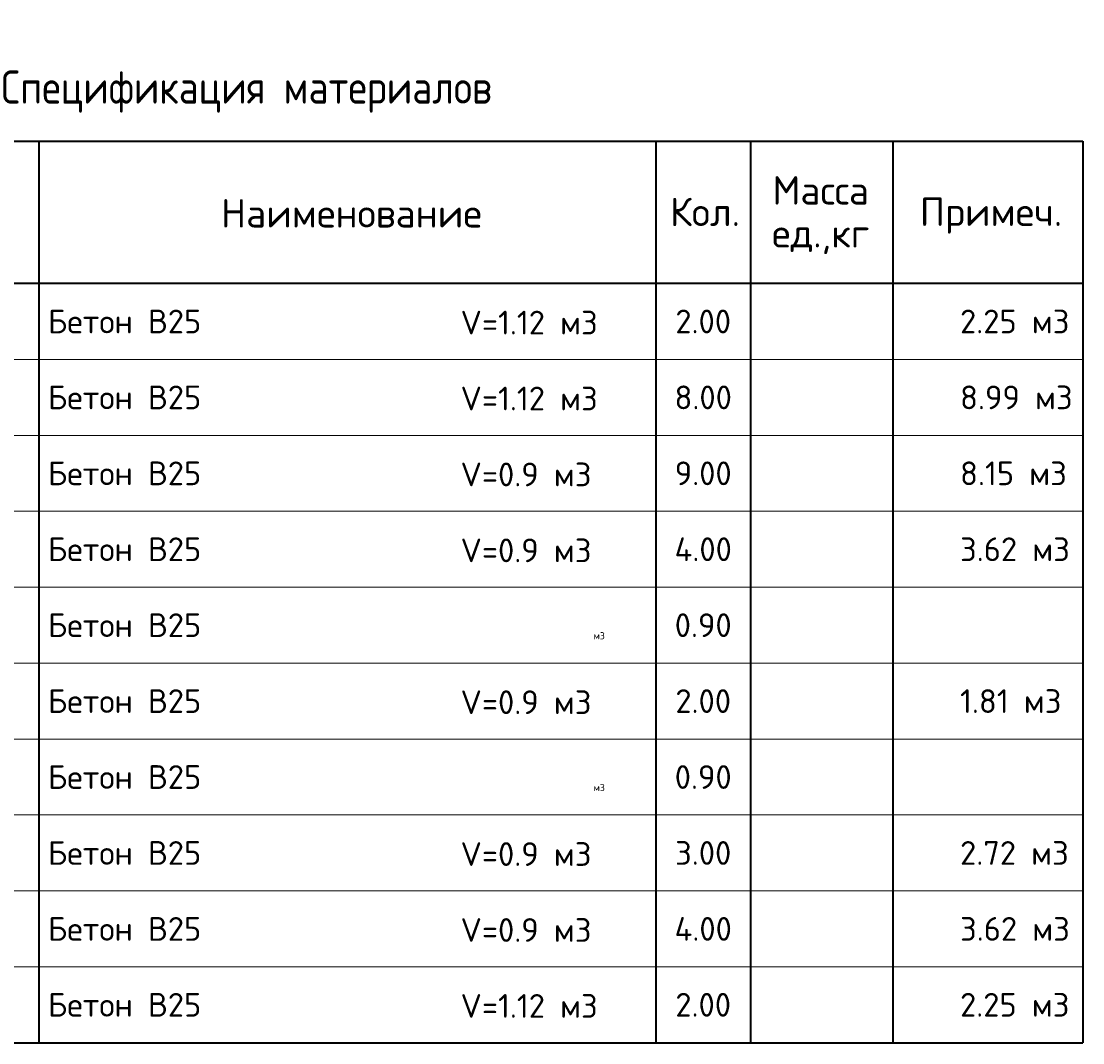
# Model space of a CAD drawing. Header units: millimetres. Extents: x 24180 to 99386, y -42598 to 25936.
# Tile 35 of 41: x 83922 to 95109, y -39360 to -28596. Entities that reach past the tile are written whole.
import ezdxf

# ---------------------------------------------------------------- set-up
doc = ezdxf.new("R2010")
doc.units = ezdxf.units.MM
doc.layers.add('Standard', color=7, linetype='Continuous', lineweight=25)
doc.styles.add('ARIAL', font='ARIAL.TTF')
doc.styles.add('ISOCPEUR', font='ISOCPEUR')

msp = doc.modelspace()

# ---------------------------------------------------------------- linework, layer by layer
at = {"layer": 'Standard', "color": 7, "linetype": 'Continuous', "lineweight": 35, "transparency": 33554687}
for p, q in [((76608.7, -29859.7), (95108.7, -29859.7)), ((84108.7, -29859.7), (84108.7, -31359.7)), ((90608.7, -29859.7), (90608.7, -31359.7)), ((91608.7, -29859.7), (91608.7, -31359.7)), ((93108.7, -29859.7), (93108.7, -31359.7)), ((95108.7, -29859.7), (95108.7, -31359.7)), ((95108.7, -31359.7), (76608.7, -31359.7)), ((84108.7, -31359.7), (84108.7, -32159.7)), ((90608.7, -31359.7), (90608.7, -32159.7)), ((91608.7, -31359.7), (91608.7, -32159.7)), ((93108.7, -31359.7), (93108.7, -32159.7)), ((95108.7, -31359.7), (95108.7, -32159.7)), ((84108.7, -32159.7), (84108.7, -32959.7)), ((90608.7, -32159.7), (90608.7, -32959.7)), ((91608.7, -32159.7), (91608.7, -32959.7)), ((93108.7, -32159.7), (93108.7, -32959.7)), ((95108.7, -32159.7), (95108.7, -32959.7)), ((84108.7, -32959.7), (84108.7, -33759.7)), ((90608.7, -32959.7), (90608.7, -33759.7)), ((91608.7, -32959.7), (91608.7, -33759.7)), ((93108.7, -32959.7), (93108.7, -33759.7)), ((95108.7, -32959.7), (95108.7, -33759.7)), ((84108.7, -33759.7), (84108.7, -34559.7)), ((90608.7, -33759.7), (90608.7, -34559.7)), ((91608.7, -33759.7), (91608.7, -34559.7)), ((93108.7, -33759.7), (93108.7, -34559.7)), ((95108.7, -33759.7), (95108.7, -34559.7)), ((84108.7, -34559.7), (84108.7, -35359.7)), ((90608.7, -34559.7), (90608.7, -35359.7)), ((91608.7, -34559.7), (91608.7, -35359.7)), ((93108.7, -34559.7), (93108.7, -35359.7)), ((95108.7, -34559.7), (95108.7, -35359.7)), ((84108.7, -35359.7), (84108.7, -36159.7)), ((90608.7, -35359.7), (90608.7, -36159.7)), ((91608.7, -35359.7), (91608.7, -36159.7)), ((93108.7, -35359.7), (93108.7, -36159.7)), ((95108.7, -35359.7), (95108.7, -36159.7)), ((84108.7, -36159.7), (84108.7, -36959.7)), ((90608.7, -36159.7), (90608.7, -36959.7)), ((91608.7, -36159.7), (91608.7, -36959.7)), ((93108.7, -36159.7), (93108.7, -36959.7)), ((95108.7, -36159.7), (95108.7, -36959.7)), ((84108.7, -36959.7), (84108.7, -37759.7)), ((90608.7, -36959.7), (90608.7, -37759.7)), ((91608.7, -36959.7), (91608.7, -37759.7)), ((93108.7, -36959.7), (93108.7, -37759.7)), ((95108.7, -36959.7), (95108.7, -37759.7)), ((84108.7, -37759.7), (84108.7, -38559.7)), ((90608.7, -37759.7), (90608.7, -38559.7)), ((91608.7, -37759.7), (91608.7, -38559.7)), ((93108.7, -37759.7), (93108.7, -38559.7)), ((95108.7, -37759.7), (95108.7, -38559.7)), ((84108.7, -38559.7), (84108.7, -39359.7)), ((90608.7, -38559.7), (90608.7, -39359.7)), ((91608.7, -38559.7), (91608.7, -39359.7)), ((93108.7, -38559.7), (93108.7, -39359.7)), ((95108.7, -38559.7), (95108.7, -39359.7)), ((76608.7, -39359.7), (95108.7, -39359.7))]:
    msp.add_line(p, q, dxfattribs=at)
at = {"layer": 'Standard', "color": 7, "linetype": 'Continuous', "lineweight": 13, "transparency": 33554687}
for p, q in [((76608.7, -32159.7), (95108.7, -32159.7)), ((76608.7, -32959.7), (95108.7, -32959.7)), ((76608.7, -33759.7), (95108.7, -33759.7)), ((76608.7, -34559.7), (95108.7, -34559.7)), ((76608.7, -35359.7), (95108.7, -35359.7)), ((76608.7, -36159.7), (95108.7, -36159.7)), ((76608.7, -36959.7), (95108.7, -36959.7)), ((76608.7, -37759.7), (95108.7, -37759.7)), ((76608.7, -38559.7), (95108.7, -38559.7))]:
    msp.add_line(p, q, dxfattribs=at)
at = {"layer": 'Standard', "color": 7, "linetype": 'Continuous', "lineweight": 35, "transparency": 33554687}
msp.add_lwpolyline([(95108.7, -31359.7), (95108.7, -31359.7)], close=True, dxfattribs=at)

# ---------------------------------------------------------------- texts
at = {"layer": 'Standard', "color": 7, "linetype": 'Continuous', "lineweight": 35, "transparency": 33554687, "style": 'ISOCPEUR'}
for s, insert, char_height, width, attachment_point in [('\\A1;{\\fISOCPEUR|i0|b0;\\H350.000000;\\W1.000000;\\C7;Спецификация материалов}\\P', (85858.7, -29559.7), 105, 6122.965, 8), ('\\A1;{\\fISOCPEUR|i0|b0;\\H300.000000;\\W1.000000;\\C7;Наименование}\\P', (87401.4, -30619.7), 90, 2786.667, 5), ('\\A1;{\\fISOCPEUR|i0|b0;\\H300.000000;\\W1.000000;\\C7;Кол.}\\P', (91127.5, -30605.2), 90, 888.889, 5), ('\\A1;{\\fISOCPEUR|i0|b0;\\H300.000000;\\W1.000000;\\C7;Примеч.}\\P', (94141.7, -30644.1), 90, 1553.878, 5), ('\\A1;{\\fISOCPEUR|i0|b0;\\H250.000000;\\W1.000000;\\C7;2.00}\\P', (91108.7, -31759.7), 75, 715.385, 5), ('\\A1;{\\fISOCPEUR|i0|b0;\\H250.000000;\\W1.000000;\\C7;8.00}\\P', (91108.7, -32559.7), 75, 715.385, 5), ('\\A1;{\\fISOCPEUR|i0|b0;\\H250.000000;\\W1.000000;\\C7;9.00}\\P', (91108.7, -33359.7), 75, 715.385, 5), ('\\A1;{\\fISOCPEUR|i0|b0;\\H250.000000;\\W1.000000;\\C7;4.00}\\P', (91108.7, -34159.7), 75, 740.741, 5), ('\\A1;{\\fISOCPEUR|i0|b0;\\H250.000000;\\W1.000000;\\C7;0.90}\\P', (91108.7, -34959.7), 75, 715.385, 5), ('\\A1;{\\fISOCPEUR|i0|b0;\\H250.000000;\\W1.000000;\\C7;2.00}\\P', (91108.7, -35759.7), 75, 715.385, 5), ('\\A1;{\\fISOCPEUR|i0|b0;\\H250.000000;\\W1.000000;\\C7;0.90}\\P', (91108.7, -36559.7), 75, 715.385, 5), ('\\A1;{\\fISOCPEUR|i0|b0;\\H250.000000;\\W1.000000;\\C7;3.00}\\P', (91108.7, -37359.7), 75, 715.385, 5), ('\\A1;{\\fISOCPEUR|i0|b0;\\H250.000000;\\W1.000000;\\C7;4.00}\\P', (91108.7, -38159.7), 75, 740.741, 5), ('\\A1;{\\fISOCPEUR|i0|b0;\\H250.000000;\\W1.000000;\\C7;2.00}\\P', (91108.7, -38959.7), 75, 715.385, 5)]:
    msp.add_mtext(s, dxfattribs=dict(at, insert=insert, char_height=char_height, width=width, attachment_point=attachment_point))
at = {"layer": 'Standard', "color": 7, "linetype": 'Continuous', "lineweight": 35, "transparency": 33554687, "insert": (92346.4, -30228.3), "char_height": 300, "width": 1244.513, "attachment_point": 2, "line_spacing_factor": 0.903614, "style": 'ARIAL'}
msp.add_mtext('\\A1;{\\fISOCPEUR|i0|b0;\\H300.000000;\\W1.000000;\\C7;Масса}\\P{\\fISOCPEUR|i0|b0;\\H300.000000;\\W1.000000;\\C7;ед.,кг}\\P', dxfattribs=at)
at = {"layer": 'Standard', "color": 7, "linetype": 'Continuous', "lineweight": 13, "transparency": 33554687, "char_height": 75, "attachment_point": 4}
for s, insert, width, style in [('\\A1;{\\fISOCPEUR|i0|b0;\\H250.000000;\\W1.000000;\\C7;V=1.12 м3}\\P', (88551.4, -31771.4), 1538.095, 'ISOCPEUR'), ('}\\P', (84208.7, -31549.7), 86.591, 'ARIAL'), ('\\A1;{\\fISOCPEUR|i0|b0;\\H250.000000;\\W1.000000;\\C7;2.25 м3}\\P', (93815.4, -31759.7), 1244.681, 'ISOCPEUR'), ('}\\P', (84208.7, -31909.8), 86.591, 'ARIAL'), ('\\A1;{\\fISOCPEUR|i0|b0;\\H250.000000;\\W1.000000;\\C7;V=1.12 м3}\\P', (88551.4, -32571.4), 1538.095, 'ISOCPEUR'), ('}\\P', (84208.7, -32349.7), 86.591, 'ARIAL'), ('\\A1;{\\fISOCPEUR|i0|b0;\\H250.000000;\\W1.000000;\\C7;8.99 м3}\\P', (93815.4, -32559.7), 1244.681, 'ISOCPEUR'), ('}\\P', (84208.7, -32709.8), 86.591, 'ARIAL'), ('}\\P', (84208.7, -32709.8), 86.591, 'ARIAL'), ('}\\P', (84208.7, -33149.7), 86.591, 'ARIAL'), ('\\A1;{\\fISOCPEUR|i0|b0;\\H250.000000;\\W1.000000;\\C7;V=0.9 м3}\\P', (88551.4, -33371.4), 1470.536, 'ISOCPEUR'), ('\\A1;{\\fISOCPEUR|i0|b0;\\H250.000000;\\W1.000000;\\C7;8.15 м3}\\P', (93815.4, -33359.7), 1189.362, 'ISOCPEUR'), ('}\\P', (84208.7, -33509.8), 86.591, 'ARIAL'), ('}\\P', (84208.7, -33949.7), 86.591, 'ARIAL'), ('\\A1;{\\fISOCPEUR|i0|b0;\\H250.000000;\\W1.000000;\\C7;V=0.9 м3}\\P', (88551.4, -34171.4), 1470.536, 'ISOCPEUR'), ('\\A1;{\\fISOCPEUR|i0|b0;\\H250.000000;\\W1.000000;\\C7;3.62 м3}\\P', (93815.4, -34159.7), 1244.681, 'ISOCPEUR'), ('}\\P', (84208.7, -34309.8), 86.591, 'ARIAL'), ('}\\P', (84208.7, -34749.7), 86.591, 'ARIAL'), ('}\\P', (84208.7, -35109.8), 86.591, 'ARIAL'), ('\\A1;{\\fISOCPEUR|i0|b0;\\H75.000000;\\W1.000000;\\C7;м3}\\P', (89953.4, -35070.9), 145.588, 'ISOCPEUR'), ('\\A1;{\\fISOCPEUR|i0|b0;\\H250.000000;\\W1.000000;\\C7;1.81 м3}\\P', (93815.4, -35759.7), 1134.043, 'ISOCPEUR'), ('}\\P', (84208.7, -35549.7), 86.591, 'ARIAL'), ('\\A1;{\\fISOCPEUR|i0|b0;\\H250.000000;\\W1.000000;\\C7;V=0.9 м3}\\P', (88551.4, -35771.4), 1470.536, 'ISOCPEUR'), ('}\\P', (84208.7, -35909.8), 86.591, 'ARIAL'), ('}\\P', (84208.7, -36349.7), 86.591, 'ARIAL'), ('\\A1;{\\fISOCPEUR|i0|b0;\\H75.000000;\\W1.000000;\\C7;м3}\\P', (89953.4, -36670.9), 145.588, 'ISOCPEUR'), ('}\\P', (84208.7, -36709.8), 86.591, 'ARIAL'), ('}\\P', (84208.7, -37149.7), 86.591, 'ARIAL'), ('\\A1;{\\fISOCPEUR|i0|b0;\\H250.000000;\\W1.000000;\\C7;V=0.9 м3}\\P', (88551.4, -37371.4), 1470.536, 'ISOCPEUR'), ('\\A1;{\\fISOCPEUR|i0|b0;\\H250.000000;\\W1.000000;\\C7;2.72 м3}\\P', (93815.4, -37359.7), 1244.681, 'ISOCPEUR'), ('}\\P', (84208.7, -37509.8), 86.591, 'ARIAL'), ('}\\P', (84208.7, -37949.7), 86.591, 'ARIAL'), ('\\A1;{\\fISOCPEUR|i0|b0;\\H250.000000;\\W1.000000;\\C7;3.62 м3}\\P', (93815.4, -38159.7), 1244.681, 'ISOCPEUR'), ('\\A1;{\\fISOCPEUR|i0|b0;\\H250.000000;\\W1.000000;\\C7;V=0.9 м3}\\P', (88551.4, -38171.4), 1470.536, 'ISOCPEUR'), ('\\A1;{\\fISOCPEUR|i0|b0;\\H250.000000;\\W1.000000;\\C7;V=1.12 м3}\\P', (88551.4, -38971.4), 1538.095, 'ISOCPEUR'), ('}\\P', (84208.7, -38749.7), 86.591, 'ARIAL'), ('}\\P', (84208.7, -38749.7), 86.591, 'ARIAL'), ('\\A1;{\\fISOCPEUR|i0|b0;\\H250.000000;\\W1.000000;\\C7;2.25 м3}\\P', (93815.4, -38959.7), 1244.681, 'ISOCPEUR'), ('}\\P', (84208.7, -39109.8), 86.591, 'ARIAL')]:
    msp.add_mtext(s, dxfattribs=dict(at, insert=insert, width=width, style=style))
at = {"layer": 'Standard', "color": 7, "linetype": 'Continuous', "lineweight": 50, "transparency": 33554687, "char_height": 75, "width": 1771.324, "attachment_point": 4, "style": 'ISOCPEUR'}
for insert in [(84202, -31759.7), (84202, -32559.7), (84202, -33359.7), (84202, -34159.7), (84202, -34959.7), (84202, -35759.7), (84202, -36559.7), (84202, -37359.7), (84202, -38159.7), (84202, -38959.7)]:
    msp.add_mtext('\\A1;{\\fISOCPEUR|i0|b0;\\H250.000000;\\W1.000000;\\C7;Бетон В25}\\P', dxfattribs=dict(at, insert=insert))

doc.saveas('drawing.dxf')
